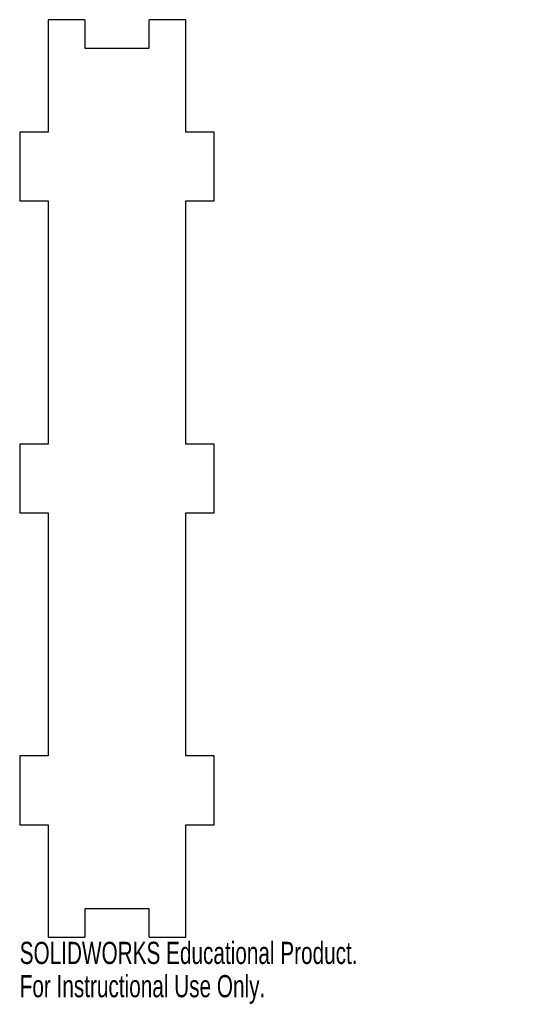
# Model space of a CAD drawing. Header units: millimetres. Extents: x -21 to 87, y -115 to 100.
import ezdxf

# ---------------------------------------------------------------- set-up
doc = ezdxf.new("R2010")
doc.units = ezdxf.units.MM
doc.styles.add('SLDTEXTSTYLE0', font='TXT', dxfattribs={"width": 0.7})

msp = doc.modelspace()

# ---------------------------------------------------------------- linework, layer by layer
at = {"color": 7, "linetype": 'Continuous', "lineweight": 25}
for p, q in [((-7, 100), (-15, 100)), ((-15, 100), (-15, 75.5)), ((-7, 100), (-7, 93.8)), ((15, 100), (7, 100)), ((7, 93.8), (7, 100)), ((15, 75.5), (15, 100)), ((-7, 93.8), (7, 93.8)), ((-15, 75.5), (-21.2, 75.5)), ((-21.2, 75.5), (-21.2, 60.5)), ((21.2, 75.5), (15, 75.5)), ((21.2, 60.5), (21.2, 75.5)), ((-21.2, 60.5), (-15, 60.5)), ((-15, 60.5), (-15, 7.5)), ((15, 7.5), (15, 60.5)), ((15, 60.5), (21.2, 60.5)), ((-15, 7.5), (-21.2, 7.5)), ((-21.2, 7.5), (-21.2, -7.5)), ((21.2, 7.5), (15, 7.5)), ((21.2, -7.5), (21.2, 7.5)), ((-21.2, -7.5), (-15, -7.5)), ((-15, -7.5), (-15, -60.5)), ((15, -60.5), (15, -7.5)), ((15, -7.5), (21.2, -7.5)), ((-15, -60.5), (-21.2, -60.5)), ((-21.2, -60.5), (-21.2, -75.5)), ((21.2, -60.5), (15, -60.5)), ((21.2, -75.5), (21.2, -60.5)), ((-21.2, -75.5), (-15, -75.5)), ((-15, -75.5), (-15, -100)), ((15, -100), (15, -75.5)), ((15, -75.5), (21.2, -75.5)), ((-7, -93.8), (-7, -100)), ((7, -93.8), (-7, -93.8)), ((7, -100), (7, -93.8)), ((-15, -100), (-7, -100)), ((7, -100), (15, -100))]:
    msp.add_line(p, q, dxfattribs=at)

# ---------------------------------------------------------------- texts
at = {"color": 7, "linetype": 'Continuous', "char_height": 4.8336, "attachment_point": 1, "style": 'SLDTEXTSTYLE0'}
for s, insert in [('SOLIDWORKS Educational Product.', (-21.2, -101.02)), ('For Instructional Use Only.', (-21.2, -108.27))]:
    msp.add_mtext(s, dxfattribs=dict(at, insert=insert))

doc.saveas('drawing.dxf')
